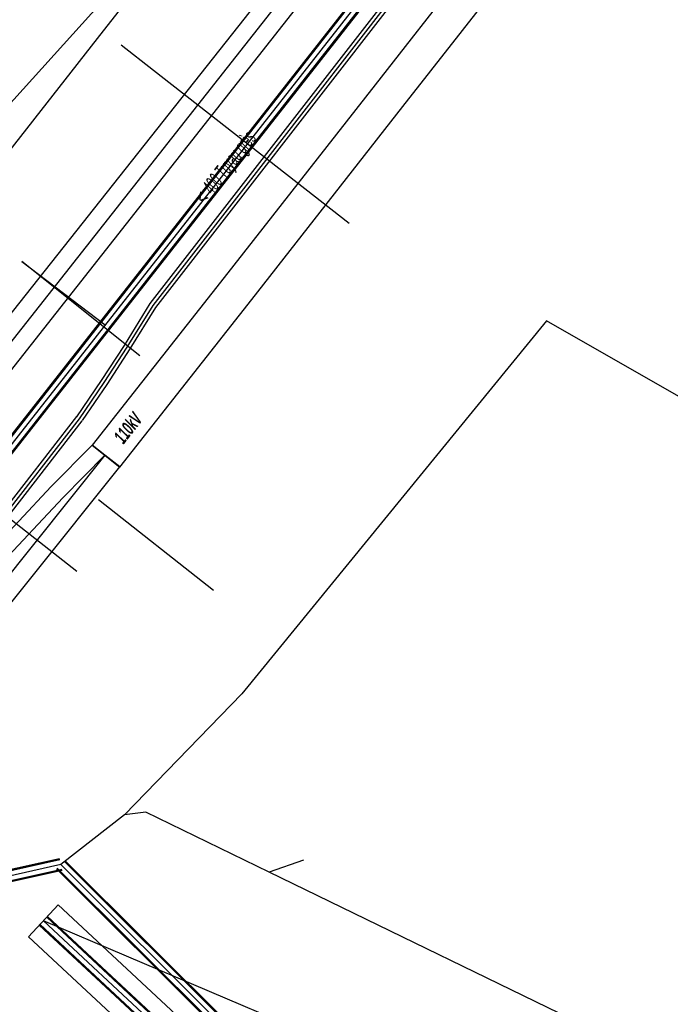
# Model space of a CAD drawing. Header units: metres. Extents: x 2695563 to 2696938, y 1260544 to 1262032.
# Tile 86 of 256: x 2696121 to 2696145, y 1260894 to 1260930. Entities that reach past the tile are written whole.
import ezdxf

# ---------------------------------------------------------------- set-up
doc = ezdxf.new("R2010")
doc.units = ezdxf.units.M
doc.header["$LTSCALE"] = 100
doc.linetypes.add('AUSGEZOGEN', pattern=[0])
doc.linetypes.add('STRICHLINIE2_S3', pattern=[0.25, 0.15, -0.1])
for name, color, linetype in [('Eau portable_Cadastre des conduites_Conduite', 171, 'AUSGEZOGEN'), ('EU_Cadastre des conduites', 24, 'AUSGEZOGEN'), ('EU_Cadastre des conduites – Texte', 7, 'AUSGEZOGEN'), ('EU_Cadastre des conduites_Autres ouvrages – Polygone de détail', 24, 'AUSGEZOGEN'), ('Gaz_Cadastre des conduites_Conduite', 32, 'AUSGEZOGEN'), ('Réseau électrique_Cadastre des conduite_Bord du tracé', 1, 'AUSGEZOGEN'), ('Réseau électrique_Cadastre des conduite_Tronçon de tracé', 1, 'AUSGEZOGEN'), ('Réseau électrique_Cadastre des conduite_Tronçon de tracé_Texte', 1, 'AUSGEZOGEN'), ('TV_Cadastre des conduites_CONDUITE', 92, 'AUSGEZOGEN'), ('Télécommunications_SW_Cadastre des conduites_Bord du tracé', 94, 'AUSGEZOGEN')]:
    doc.layers.add(name, color=color, linetype=linetype)
doc.styles.add('ARIAL', font='arial.ttf')
doc.styles.add('ARIALNARROW', font='ARIALN.TTF')
pattern_1 = [(0, (2708005, 1273150), (6075, 6075), [6075, -6075]), (90, (2708005, 1273150), (-6075, 6075), [6075, -6075])]

# ---------------------------------------------------------------- blocks, each defined once
blk = doc.blocks.new('COMPLEXOBJECT_1768')
at = {"layer": 'Réseau électrique_Cadastre des conduite_Bord du tracé', "color": 1, "linetype": 'AUSGEZOGEN', "transparency": 33554687}
blk.add_line((6114.564, 10906.648), (6114.963, 10906.204), dxfattribs=at)
for points in [[(6122.74, 10914.28), (6121.233, 10912.753), (6118.839, 10910.21), (6118.113, 10909.322)], [(6118.537, 10908.892), (6119.291, 10909.814), (6121.665, 10912.337), (6123.213, 10913.911), (6122.74, 10914.28)]]:
    blk.add_lwpolyline(points, dxfattribs=at)
for centre, radius, start, end in [((6112.916, 10913.409), 6.612, 295.3035, 321.8155), ((6113.193, 10913.095), 6.799, 295.2602, 321.8188), ((6117.576, 10903.399), 4.431, 114.4563, 132.834), ((6117.87, 10903.007), 4.321, 114.2621, 132.2722)]:
    blk.add_arc(centre, radius, start, end, dxfattribs=at)

msp = doc.modelspace()

# ---------------------------------------------------------------- hatches: boundary and pattern name
at = {"layer": 'Réseau électrique_Cadastre des conduite_Bord du tracé', "lineweight": 18, "transparency": 33554687}
h = msp.add_hatch(dxfattribs=at)
h.set_pattern_fill('MUSTER', color=1, scale=6075, style=0, pattern_type=2)
h.set_pattern_definition(pattern_1)
h.paths.add_polyline_path([(2696123.71, 1260914.09), (2696124.73, 1260913.284), (2696129.594, 1260919.456), (2696135.151, 1260926.548), (2696138.373, 1260930.679), (2696140.761, 1260933.694), (2696147.568, 1260942.405), (2696156.551, 1260953.936), (2696157.903, 1260955.393), (2696161.905, 1260960.524), (2696166.236, 1260966.061), (2696171.181, 1260972.358), (2696174.443, 1260976.556), (2696175.831, 1260978.382), (2696174.755, 1260979.114), (2696173.949, 1260977.858), (2696172.734, 1260976.263), (2696169.635, 1260972.306), (2696165.286, 1260966.774), (2696160.92, 1260961.245), (2696156.681, 1260955.938), (2696155.525, 1260954.734), (2696146.544, 1260943.205), (2696139.739, 1260934.498), (2696137.351, 1260931.483), (2696134.127, 1260927.348), (2696128.572, 1260920.26)], flags=0)
h = msp.add_hatch(dxfattribs=at)
h.set_pattern_fill('MUSTER', color=1, scale=6075, style=0, pattern_type=2)
h.set_pattern_definition(pattern_1)
h.paths.add_polyline_path([(2696123.71, 1260914.09), (2696122.203, 1260912.563), (2696119.809, 1260910.02), (2696119.083, 1260909.132), (2696119.021, 1260909.055), (2696118.959, 1260908.979), (2696118.895, 1260908.903), (2696118.83, 1260908.829), (2696118.764, 1260908.756), (2696118.697, 1260908.684), (2696118.628, 1260908.612), (2696118.559, 1260908.542), (2696118.489, 1260908.473), (2696118.417, 1260908.405), (2696118.345, 1260908.338), (2696118.272, 1260908.272), (2696118.197, 1260908.207), (2696118.122, 1260908.143), (2696118.046, 1260908.08), (2696117.969, 1260908.019), (2696117.891, 1260907.958), (2696117.812, 1260907.899), (2696117.732, 1260907.841), (2696117.651, 1260907.784), (2696117.569, 1260907.729), (2696117.487, 1260907.674), (2696117.404, 1260907.621), (2696117.32, 1260907.569), (2696117.235, 1260907.519), (2696117.15, 1260907.469), (2696117.064, 1260907.421), (2696116.977, 1260907.374), (2696116.889, 1260907.329), (2696116.801, 1260907.285), (2696116.712, 1260907.242), (2696116.67, 1260907.223), (2696116.629, 1260907.203), (2696116.588, 1260907.183), (2696116.547, 1260907.163), (2696116.506, 1260907.142), (2696116.465, 1260907.12), (2696116.425, 1260907.099), (2696116.385, 1260907.077), (2696116.345, 1260907.054), (2696116.305, 1260907.031), (2696116.266, 1260907.008), (2696116.227, 1260906.984), (2696116.188, 1260906.96), (2696116.149, 1260906.935), (2696116.111, 1260906.91), (2696116.072, 1260906.885), (2696116.035, 1260906.859), (2696115.997, 1260906.833), (2696115.96, 1260906.806), (2696115.922, 1260906.779), (2696115.886, 1260906.752), (2696115.849, 1260906.724), (2696115.813, 1260906.696), (2696115.777, 1260906.667), (2696115.741, 1260906.639), (2696115.706, 1260906.609), (2696115.671, 1260906.58), (2696115.636, 1260906.55), (2696115.602, 1260906.52), (2696115.568, 1260906.489), (2696115.534, 1260906.458), (2696115.933, 1260906.014), (2696115.966, 1260906.043), (2696115.998, 1260906.072), (2696116.032, 1260906.101), (2696116.065, 1260906.129), (2696116.099, 1260906.157), (2696116.133, 1260906.185), (2696116.167, 1260906.212), (2696116.202, 1260906.239), (2696116.236, 1260906.266), (2696116.272, 1260906.292), (2696116.307, 1260906.318), (2696116.343, 1260906.343), (2696116.378, 1260906.368), (2696116.415, 1260906.393), (2696116.451, 1260906.417), (2696116.488, 1260906.442), (2696116.525, 1260906.465), (2696116.562, 1260906.488), (2696116.599, 1260906.511), (2696116.637, 1260906.534), (2696116.674, 1260906.556), (2696116.712, 1260906.578), (2696116.751, 1260906.599), (2696116.789, 1260906.62), (2696116.828, 1260906.641), (2696116.867, 1260906.661), (2696116.906, 1260906.681), (2696116.945, 1260906.7), (2696116.984, 1260906.719), (2696117.024, 1260906.738), (2696117.064, 1260906.756), (2696117.156, 1260906.8), (2696117.247, 1260906.845), (2696117.337, 1260906.892), (2696117.426, 1260906.94), (2696117.515, 1260906.99), (2696117.603, 1260907.041), (2696117.691, 1260907.093), (2696117.777, 1260907.146), (2696117.863, 1260907.201), (2696117.948, 1260907.257), (2696118.032, 1260907.314), (2696118.115, 1260907.373), (2696118.197, 1260907.432), (2696118.278, 1260907.493), (2696118.359, 1260907.555), (2696118.438, 1260907.619), (2696118.517, 1260907.683), (2696118.595, 1260907.749), (2696118.671, 1260907.816), (2696118.747, 1260907.884), (2696118.821, 1260907.953), (2696118.895, 1260908.023), (2696118.967, 1260908.094), (2696119.039, 1260908.167), (2696119.109, 1260908.24), (2696119.178, 1260908.315), (2696119.246, 1260908.39), (2696119.313, 1260908.467), (2696119.379, 1260908.544), (2696119.444, 1260908.623), (2696119.507, 1260908.702), (2696120.261, 1260909.624), (2696122.635, 1260912.147), (2696124.183, 1260913.721)], flags=0)
h = msp.add_hatch(dxfattribs=at)
h.set_pattern_fill('MUSTER', color=1, scale=6075, style=0, pattern_type=2)
h.set_pattern_definition(pattern_1)
h.paths.add_polyline_path([(2696117.65, 1260905.557), (2696118.223, 1260905.155), (2696124.732, 1260913.286), (2696124.183, 1260913.721)], flags=0)

# ---------------------------------------------------------------- linework, layer by layer
at = {"layer": 'Eau portable_Cadastre des conduites_Conduite', "color": 7, "linetype": 'AUSGEZOGEN', "transparency": 33554687}
msp.add_lwpolyline([(2696176.234, 1260988.985), (2696173.532, 1260985.467), (2696173.121, 1260984.949), (2696169.488, 1260980.376), (2696142.975, 1260946.341), (2696132.784, 1260933.207), (2696111.051, 1260905.624), (2696110.583, 1260905.03), (2696103.702, 1260896.475)], dxfattribs=at)
at = {"layer": 'EU_Cadastre des conduites', "linetype": 'AUSGEZOGEN', "transparency": 33554687}
for p, q in [((2696152.086, 1260954.437), (2696105.868, 1260895.511)), ((2696152.102, 1260954.424), (2696105.884, 1260895.498)), ((2696152.117, 1260954.412), (2696105.899, 1260895.486)), ((2696152.401, 1260954.19), (2696106.183, 1260895.264)), ((2696152.416, 1260954.178), (2696106.198, 1260895.252)), ((2696152.432, 1260954.165), (2696106.214, 1260895.239)), ((2696122.512, 1260898.865), (2696106.256, 1260895.242)), ((2696122.516, 1260898.845), (2696106.26, 1260895.222)), ((2696122.521, 1260898.826), (2696106.265, 1260895.203)), ((2696142.437, 1260879.087), (2696122.687, 1260898.777)), ((2696142.451, 1260879.102), (2696122.701, 1260898.792)), ((2696142.465, 1260879.116), (2696122.715, 1260898.806)), ((2696122.599, 1260898.474), (2696106.343, 1260894.851)), ((2696122.604, 1260898.455), (2696106.348, 1260894.832)), ((2696122.608, 1260898.435), (2696106.352, 1260894.812)), ((2696142.155, 1260878.804), (2696122.405, 1260898.494)), ((2696142.169, 1260878.818), (2696122.419, 1260898.508)), ((2696142.183, 1260878.833), (2696122.433, 1260898.523)), ((2696144.853, 1260875.492), (2696122.043, 1260896.712)), ((2696144.866, 1260875.506), (2696122.056, 1260896.726)), ((2696144.88, 1260875.521), (2696122.07, 1260896.741)), ((2696144.58, 1260875.199), (2696121.77, 1260896.419)), ((2696144.594, 1260875.214), (2696121.784, 1260896.434)), ((2696144.607, 1260875.228), (2696121.797, 1260896.448))]:
    msp.add_line(p, q, dxfattribs=at)
at = {"layer": 'EU_Cadastre des conduites', "color": 255, "transparency": 33554687}
for p, q in [((2696152.259, 1260954.301), (2696106.041, 1260895.375)), ((2696122.56, 1260898.65), (2696106.304, 1260895.027)), ((2696142.31, 1260878.96), (2696122.56, 1260898.65)), ((2696144.73, 1260875.36), (2696121.92, 1260896.58))]:
    msp.add_line(p, q, dxfattribs=at)
at = {"layer": 'EU_Cadastre des conduites', "color": 24, "linetype": 'AUSGEZOGEN', "transparency": 33554687}
for p, q in [((2696125.473, 1260917.378), (2696121.121, 1260920.845)), ((2696121.121, 1260920.845), (2696124.196, 1260918.522)), ((2696176.173, 1260898.182), (2696140.429, 1260918.67)), ((2696131.49, 1260898.82), (2696130.234, 1260898.369)), ((2696148.69, 1260885.21), (2696121.92, 1260896.58))]:
    msp.add_line(p, q, dxfattribs=at)
for points in [[(2696140.429, 1260918.67), (2696129.224, 1260904.931), (2696124.902, 1260900.489), (2696122.56, 1260898.65)], [(2696143.14, 1260892.09), (2696130.234, 1260898.369), (2696125.69, 1260900.58), (2696124.902, 1260900.489)]]:
    msp.add_lwpolyline(points, dxfattribs=at)
at = {"layer": 'EU_Cadastre des conduites_Autres ouvrages – Polygone de détail', "color": 24, "linetype": 'STRICHLINIE2_S3', "transparency": 33554687}
msp.add_lwpolyline([(2696122.465, 1260897.166), (2696121.375, 1260895.994), (2696144.204, 1260874.757), (2696170.594, 1260851.727), (2696171.646, 1260852.933), (2696145.283, 1260875.939), (2696122.465, 1260897.166)], close=True, dxfattribs=at)
at = {"layer": 'Gaz_Cadastre des conduites_Conduite', "color": 32, "linetype": 'AUSGEZOGEN', "transparency": 33554687}
for points in [[(2696186.577, 1260995.709), (2696178.859, 1260991.225), (2696163.049, 1260971.028), (2696133.002, 1260932.461), (2696105.388, 1260897.383), (2696105.099, 1260897.016)], [(2696176.139, 1260989.88), (2696169.248, 1260981.136), (2696162.01, 1260971.754), (2696132.049, 1260933.254), (2696103.627, 1260897.339)]]:
    msp.add_lwpolyline(points, dxfattribs=at)
at = {"layer": 'Réseau électrique_Cadastre des conduite_Bord du tracé', "color": 1, "linetype": 'AUSGEZOGEN', "transparency": 33554687}
msp.add_lwpolyline([(2696165.286, 1260966.774), (2696160.92, 1260961.245), (2696156.681, 1260955.938), (2696155.525, 1260954.734), (2696146.544, 1260943.205), (2696139.739, 1260934.498), (2696137.351, 1260931.483), (2696134.127, 1260927.348), (2696128.572, 1260920.26), (2696123.71, 1260914.09), (2696123.71, 1260914.09), (2696124.73, 1260913.284), (2696129.594, 1260919.456), (2696135.151, 1260926.548), (2696138.373, 1260930.679), (2696140.761, 1260933.694), (2696147.568, 1260942.405), (2696156.551, 1260953.936), (2696157.903, 1260955.393), (2696161.905, 1260960.524), (2696166.236, 1260966.061)], dxfattribs=at)
msp.add_lwpolyline([(2696117.65, 1260905.557), (2696118.223, 1260905.155), (2696124.732, 1260913.286), (2696124.183, 1260913.721), (2696117.65, 1260905.557)], close=True, dxfattribs=at)
at = {"layer": 'Réseau électrique_Cadastre des conduite_Tronçon de tracé', "color": 1, "linetype": 'AUSGEZOGEN', "transparency": 33554687}
msp.add_line((2696128.182, 1260908.738), (2696123.95, 1260912.074), dxfattribs=at)
at = {"layer": 'TV_Cadastre des conduites_CONDUITE', "color": 92, "linetype": 'AUSGEZOGEN', "transparency": 33554687}
msp.add_lwpolyline([(2696107.741, 1260906.498), (2696109.369, 1260908.47), (2696119.679, 1260925.549), (2696141.041, 1260949.217), (2696177.125, 1260992.978), (2696176.26, 1260993.657), (2696177.448, 1260995.178)], dxfattribs=at)
at = {"layer": 'Télécommunications_SW_Cadastre des conduites_Bord du tracé', "linetype": 'AUSGEZOGEN', "transparency": 33554687}
for p, q in [((2696134.8, 1260930.831), (2696125.841, 1260919.303)), ((2696134.998, 1260930.677), (2696126.047, 1260919.161)), ((2696125.841, 1260919.303), (2696124.887, 1260917.763)), ((2696126.047, 1260919.161), (2696125.099, 1260917.629)), ((2696124.887, 1260917.763), (2696124.045, 1260916.466)), ((2696125.099, 1260917.629), (2696124.253, 1260916.328)), ((2696124.045, 1260916.466), (2696123.136, 1260915.132)), ((2696124.253, 1260916.328), (2696123.342, 1260914.992)), ((2696123.14, 1260915.139), (2696111.331, 1260899.926)), ((2696123.338, 1260914.985), (2696111.527, 1260899.77))]:
    msp.add_line(p, q, dxfattribs=at)
at = {"layer": 'Télécommunications_SW_Cadastre des conduites_Bord du tracé', "color": 255, "transparency": 33554687}
for p, q in [((2696134.899, 1260930.754), (2696125.944, 1260919.232)), ((2696125.944, 1260919.232), (2696124.993, 1260917.696)), ((2696124.993, 1260917.696), (2696124.149, 1260916.397)), ((2696124.149, 1260916.397), (2696123.239, 1260915.062)), ((2696123.239, 1260915.062), (2696111.429, 1260899.848))]:
    msp.add_line(p, q, dxfattribs=at)
at = {"layer": 'Télécommunications_SW_Cadastre des conduites_Bord du tracé', "color": 94, "linetype": 'AUSGEZOGEN', "transparency": 33554687}
msp.add_line((2696115.166, 1260915.705), (2696123.156, 1260909.452), dxfattribs=at)
for points in [[(2696147.317, 1260958.94), (2696125.97, 1260931.703), (2696124.115, 1260929.336), (2696114.1, 1260916.539), (2696109.101, 1260910.257)], [(2696133.171, 1260922.249), (2696125.97, 1260927.884), (2696124.778, 1260928.817)]]:
    msp.add_lwpolyline(points, dxfattribs=at)

# ---------------------------------------------------------------- block references
at = {"layer": 'Réseau électrique_Cadastre des conduite_Bord du tracé', "color": 1, "linetype": 'AUSGEZOGEN', "lineweight": -3, "transparency": 33554687}
msp.add_blockref('COMPLEXOBJECT_1768', (2690000.97, 1249999.81), dxfattribs=at)

# ---------------------------------------------------------------- texts
at = {"layer": 'EU_Cadastre des conduites – Texte', "color": 24, "transparency": 33554687, "insert": (2696128.673, 1260924.261), "char_height": 0.55705, "width": 6, "attachment_point": 5, "rotation": 52.3377, "style": 'ARIAL'}
msp.add_mtext('\\A1;{\\fArial|b0|i1|c0|p34;\\W0.7;< \\W0.49;400 Tuyau grès}', dxfattribs=at)
at = {"layer": 'Réseau électrique_Cadastre des conduite_Tronçon de tracé_Texte', "color": 1, "transparency": 33554687, "insert": (2696125.037, 1260914.72), "char_height": 0.5075, "width": 1.34542, "attachment_point": 5, "rotation": 51.8688, "style": 'ARIALNARROW'}
msp.add_mtext('\\A1;{\\fArial Narrow|i1|b1;\\H0.507500;\\W0.700000;\\C1;110kV}\\P', dxfattribs=at)

doc.saveas('drawing.dxf')
